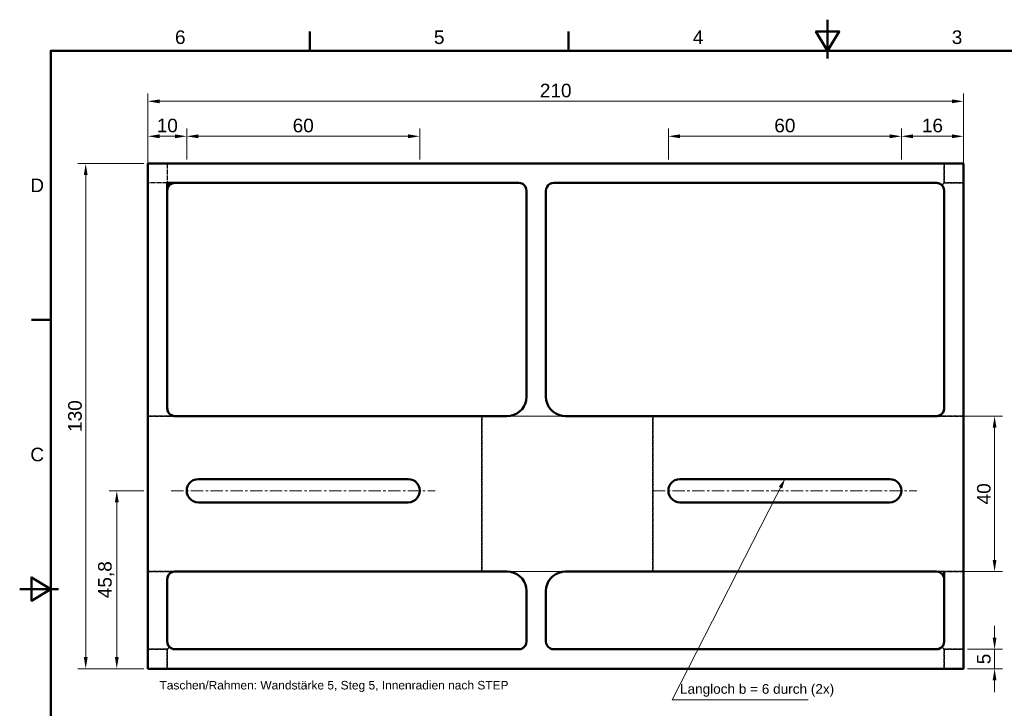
# Model space of a CAD drawing. Header units: metres. Extents: x 2 to 418, y 2 to 295.
# Tile 2 of 3: x 2 to 256, y 118 to 295. Entities that reach past the tile are written whole.
import ezdxf
from ezdxf.enums import TextEntityAlignment as Align

# ---------------------------------------------------------------- set-up
doc = ezdxf.new("R2010")
doc.units = ezdxf.units.M
doc.linetypes.add('CENTER', pattern=[5.08, 3.175, -0.635, 0.635, -0.635])
doc.linetypes.add('DASHED', pattern=[1.524, 1.27, -0.254])
for name, color, linetype, lineweight in [('MASS', 7, 'CONTINUOUS', 18), ('MITTE', 7, 'CENTER', 18), ('RAHMEN', 7, 'CONTINUOUS', 50), ('SICHT', 7, 'CONTINUOUS', 50), ('TEXT', 7, 'CONTINUOUS', 25), ('VERDECKT', 7, 'DASHED', 25)]:
    doc.layers.add(name, color=color, linetype=linetype, lineweight=lineweight)
doc.styles.add('ISO', font='arial.ttf')
doc.styles.get("Standard").update_dxf_attribs({"font": 'arial.ttf'})
doc.dimstyles.new('ISO_HZ', dxfattribs={"dimtxt": 3.5, "dimasz": 3, "dimexe": 2, "dimexo": 1, "dimgap": 1, "dimtad": 1, "dimtxsty": 'Standard', "dimcen": 2.5, "dimclrd": 7, "dimclre": 7, "dimclrt": 7, "dimazin": 3, "dimtfac": 1, "dimtmove": 0, "dimatfit": 3, "dimlwd": 18, "dimlwe": 18})

msp = doc.modelspace()

# ---------------------------------------------------------------- linework, layer by layer
at = {"layer": 'MASS'}
msp.add_lwpolyline([(199, 176.8), (170, 120), (205, 120)], dxfattribs=at)
msp.add_solid([(199, 176.8), (197.443, 174.844), (198.328, 174.392)], dxfattribs=at)
at = {"layer": 'MITTE'}
for p, q in [((41, 173.8), (109, 173.8)), ((165, 173.8), (233, 173.8))]:
    msp.add_line(p, q, dxfattribs=at)
at = {"layer": 'RAHMEN'}
for p, q in [((210, 295), (210, 285)), ((76.667, 287), (76.667, 292)), ((143.333, 287), (143.333, 292)), ((210, 287), (210, 292)), ((10, 217.75), (5, 217.75)), ((2, 148.5), (12, 148.5)), ((10, 148.5), (5, 148.5))]:
    msp.add_line(p, q, dxfattribs=at)
for points in [[(210, 287), (213, 292), (207, 292)], [(10, 10), (410, 10), (410, 287), (10, 287)], [(10, 148.5), (5, 151.5), (5, 145.5)]]:
    msp.add_lwpolyline(points, close=True, dxfattribs=at)
at = {"layer": 'SICHT'}
for points in [[(245, 258), (35, 258)], [(35, 258), (35, 128)], [(245, 128), (245, 258)], [(40, 253), (130.5, 253)], [(40, 195), (40, 253)], [(40, 253), (40.003, 252.997), (40.013, 252.987), (40.028, 252.972), (40.05, 252.95), (40.078, 252.922), (40.112, 252.888), (40.152, 252.848), (40.198, 252.802), (40.25, 252.75), (40.307, 252.693), (40.369, 252.631), (40.436, 252.564), (40.509, 252.491), (40.586, 252.414)], [(40.586, 252.414), (40.509, 252.333), (40.436, 252.247), (40.369, 252.157), (40.307, 252.064), (40.25, 251.967), (40.198, 251.868), (40.152, 251.765), (40.112, 251.661), (40.078, 251.554), (40.05, 251.445), (40.028, 251.335), (40.013, 251.224), (40.003, 251.112), (40, 251)], [(42, 253), (41.888, 252.997), (41.776, 252.987), (41.665, 252.972), (41.555, 252.95), (41.446, 252.922), (41.339, 252.888), (41.235, 252.848), (41.132, 252.802), (41.033, 252.75), (40.936, 252.693), (40.843, 252.631), (40.753, 252.564), (40.667, 252.491), (40.586, 252.414)], [(132.5, 251), (132.432, 251.518), (132.232, 252), (131.914, 252.414), (131.5, 252.732), (131.018, 252.932), (130.5, 253)], [(132.5, 251), (132.432, 251.518), (132.232, 252), (131.914, 252.414), (131.5, 252.732), (131.018, 252.932), (130.5, 253)], [(132.5, 251), (132.5, 198)], [(139.5, 253), (138.982, 252.932), (138.5, 252.732), (138.086, 252.414), (137.768, 252), (137.568, 251.518), (137.5, 251)], [(139.5, 253), (138.982, 252.932), (138.5, 252.732), (138.086, 252.414), (137.768, 252), (137.568, 251.518), (137.5, 251)], [(137.5, 198), (137.5, 251)], [(139.5, 253), (238, 253)], [(239.414, 252.414), (239.333, 252.491), (239.247, 252.564), (239.157, 252.631), (239.064, 252.693), (238.967, 252.75), (238.868, 252.802), (238.765, 252.848), (238.661, 252.888), (238.554, 252.922), (238.445, 252.95), (238.335, 252.972), (238.224, 252.987), (238.112, 252.997), (238, 253)], [(240, 251), (239.932, 251.518), (239.732, 252), (239.414, 252.414), (239, 252.732), (238.518, 252.932), (238, 253)], [(240, 251), (239.997, 251.112), (239.987, 251.224), (239.972, 251.335), (239.95, 251.445), (239.922, 251.554), (239.888, 251.661), (239.848, 251.765), (239.802, 251.868), (239.75, 251.967), (239.693, 252.064), (239.631, 252.157), (239.564, 252.247), (239.491, 252.333), (239.414, 252.414)], [(240, 251), (240, 195)], [(127.5, 193), (128.368, 193.076), (129.21, 193.302), (130, 193.67), (130.714, 194.17), (131.33, 194.786), (131.83, 195.5), (132.198, 196.29), (132.424, 197.132), (132.5, 198)], [(127.5, 193), (128.368, 193.076), (129.21, 193.302), (130, 193.67), (130.714, 194.17), (131.33, 194.786), (131.83, 195.5), (132.198, 196.29), (132.424, 197.132), (132.5, 198)], [(137.5, 198), (137.576, 197.132), (137.802, 196.29), (138.17, 195.5), (138.67, 194.786), (139.286, 194.17), (140, 193.67), (140.79, 193.302), (141.632, 193.076), (142.5, 193)], [(137.5, 198), (137.576, 197.132), (137.802, 196.29), (138.17, 195.5), (138.67, 194.786), (139.286, 194.17), (140, 193.67), (140.79, 193.302), (141.632, 193.076), (142.5, 193)], [(40, 195), (40.068, 194.482), (40.268, 194), (40.586, 193.586), (41, 193.268), (41.482, 193.068), (42, 193)], [(40, 195), (40.013, 194.776), (40.05, 194.555), (40.112, 194.339), (40.198, 194.132), (40.307, 193.936), (40.436, 193.753), (40.586, 193.586), (40.753, 193.436), (40.936, 193.307), (41.132, 193.198), (41.339, 193.112), (41.555, 193.05), (41.776, 193.013), (42, 193)], [(127.5, 193), (42, 193)], [(238, 193), (142.5, 193)], [(238, 193), (238.224, 193.013), (238.445, 193.05), (238.661, 193.112), (238.868, 193.198), (239.064, 193.307), (239.247, 193.436), (239.414, 193.586), (239.564, 193.753), (239.693, 193.936), (239.802, 194.132), (239.888, 194.339), (239.95, 194.555), (239.987, 194.776), (240, 195)], [(238, 193), (238.518, 193.068), (239, 193.268), (239.414, 193.586), (239.732, 194), (239.932, 194.482), (240, 195)], [(48, 170.8), (47.332, 170.875), (46.698, 171.097), (46.13, 171.455), (45.655, 171.93), (45.297, 172.498), (45.075, 173.132), (45, 173.8), (45.075, 174.468), (45.297, 175.102), (45.655, 175.67), (46.13, 176.145), (46.698, 176.503), (47.332, 176.725), (48, 176.8)], [(48, 176.8), (102, 176.8)], [(102, 176.8), (102.668, 176.725), (103.302, 176.503), (103.87, 176.145), (104.345, 175.67), (104.703, 175.102), (104.925, 174.468), (105, 173.8), (104.925, 173.132), (104.703, 172.498), (104.345, 171.93), (103.87, 171.455), (103.302, 171.097), (102.668, 170.875), (102, 170.8)], [(172, 170.8), (171.332, 170.875), (170.698, 171.097), (170.13, 171.455), (169.655, 171.93), (169.297, 172.498), (169.075, 173.132), (169, 173.8), (169.075, 174.468), (169.297, 175.102), (169.655, 175.67), (170.13, 176.145), (170.698, 176.503), (171.332, 176.725), (172, 176.8)], [(172, 176.8), (226, 176.8)], [(226, 176.8), (226.668, 176.725), (227.302, 176.503), (227.87, 176.145), (228.345, 175.67), (228.703, 175.102), (228.925, 174.468), (229, 173.8), (228.925, 173.132), (228.703, 172.498), (228.345, 171.93), (227.87, 171.455), (227.302, 171.097), (226.668, 170.875), (226, 170.8)], [(102, 170.8), (48, 170.8)], [(226, 170.8), (172, 170.8)], [(42, 153), (41.776, 152.987), (41.555, 152.95), (41.339, 152.888), (41.132, 152.802), (40.936, 152.693), (40.753, 152.564), (40.586, 152.414), (40.436, 152.247), (40.307, 152.064), (40.198, 151.868), (40.112, 151.661), (40.05, 151.445), (40.013, 151.224), (40, 151)], [(42, 153), (41.482, 152.932), (41, 152.732), (40.586, 152.414), (40.268, 152), (40.068, 151.518), (40, 151)], [(42, 153), (127.5, 153)], [(132.5, 148), (132.424, 148.868), (132.198, 149.71), (131.83, 150.5), (131.33, 151.214), (130.714, 151.83), (130, 152.33), (129.21, 152.698), (128.368, 152.924), (127.5, 153)], [(132.5, 148), (132.424, 148.868), (132.198, 149.71), (131.83, 150.5), (131.33, 151.214), (130.714, 151.83), (130, 152.33), (129.21, 152.698), (128.368, 152.924), (127.5, 153)], [(142.5, 153), (141.632, 152.924), (140.79, 152.698), (140, 152.33), (139.286, 151.83), (138.67, 151.214), (138.17, 150.5), (137.802, 149.71), (137.576, 148.868), (137.5, 148)], [(142.5, 153), (141.632, 152.924), (140.79, 152.698), (140, 152.33), (139.286, 151.83), (138.67, 151.214), (138.17, 150.5), (137.802, 149.71), (137.576, 148.868), (137.5, 148)], [(142.5, 153), (238, 153)], [(240, 151), (239.932, 151.518), (239.732, 152), (239.414, 152.414), (239, 152.732), (238.518, 152.932), (238, 153)], [(240, 151), (240, 153)], [(40, 135), (40, 151)], [(240, 151), (240, 135)], [(132.5, 148), (132.5, 135)], [(137.5, 135), (137.5, 148)], [(40, 135), (40.068, 134.482), (40.268, 134), (40.586, 133.586), (41, 133.268), (41.482, 133.068), (42, 133)], [(40, 135), (40.003, 134.888), (40.013, 134.776), (40.028, 134.665), (40.05, 134.555), (40.078, 134.446), (40.112, 134.339), (40.152, 134.235), (40.198, 134.132), (40.25, 134.033), (40.307, 133.936), (40.369, 133.843), (40.436, 133.753), (40.509, 133.667), (40.586, 133.586)], [(130.5, 133), (131.018, 133.068), (131.5, 133.268), (131.914, 133.586), (132.232, 134), (132.432, 134.482), (132.5, 135)], [(130.5, 133), (131.018, 133.068), (131.5, 133.268), (131.914, 133.586), (132.232, 134), (132.432, 134.482), (132.5, 135)], [(137.5, 135), (137.568, 134.482), (137.768, 134), (138.086, 133.586), (138.5, 133.268), (138.982, 133.068), (139.5, 133)], [(137.5, 135), (137.568, 134.482), (137.768, 134), (138.086, 133.586), (138.5, 133.268), (138.982, 133.068), (139.5, 133)], [(238, 133), (238.518, 133.068), (239, 133.268), (239.414, 133.586), (239.732, 134), (239.932, 134.482), (240, 135)], [(239.414, 133.586), (239.491, 133.667), (239.564, 133.753), (239.631, 133.843), (239.693, 133.936), (239.75, 134.033), (239.802, 134.132), (239.848, 134.235), (239.888, 134.339), (239.922, 134.446), (239.95, 134.555), (239.972, 134.665), (239.987, 134.776), (239.997, 134.888), (240, 135)], [(40.586, 133.586), (40.667, 133.509), (40.753, 133.436), (40.843, 133.369), (40.936, 133.307), (41.033, 133.25), (41.132, 133.198), (41.235, 133.152), (41.339, 133.112), (41.446, 133.078), (41.555, 133.05), (41.665, 133.028), (41.776, 133.013), (41.888, 133.003), (42, 133)], [(130.5, 133), (42, 133)], [(238, 133), (139.5, 133)], [(238, 133), (238.112, 133.003), (238.224, 133.013), (238.335, 133.028), (238.445, 133.05), (238.554, 133.078), (238.661, 133.112), (238.765, 133.152), (238.868, 133.198), (238.967, 133.25), (239.064, 133.307), (239.157, 133.369), (239.247, 133.436), (239.333, 133.509), (239.414, 133.586)], [(35, 128), (245, 128)]]:
    msp.add_lwpolyline(points, dxfattribs=at)
at = {"layer": 'VERDECKT'}
for points in [[(245, 258), (35, 258)], [(35, 258), (35, 128)], [(40, 258), (40, 253)], [(238, 258), (40, 258)], [(40, 258), (40, 253)], [(42, 258), (41.776, 258), (41.555, 258), (41.339, 258), (41.132, 258), (40.936, 258), (40.753, 258), (40.586, 258), (40.436, 258), (40.307, 258), (40.198, 258), (40.112, 258), (40.05, 258), (40.013, 258), (40, 258)], [(42, 258), (238, 258)], [(240, 258), (239.987, 258), (239.95, 258), (239.888, 258), (239.802, 258), (239.693, 258), (239.564, 258), (239.414, 258), (239.247, 258), (239.064, 258), (238.868, 258), (238.661, 258), (238.445, 258), (238.224, 258), (238, 258)], [(238, 258), (238.224, 258), (238.445, 258), (238.661, 258), (238.868, 258), (239.064, 258), (239.247, 258), (239.414, 258), (239.564, 258), (239.693, 258), (239.802, 258), (239.888, 258), (239.95, 258), (239.987, 258), (240, 258)], [(240, 253), (240, 258)], [(240, 258), (240, 253)], [(245, 128), (245, 258)], [(35, 253), (35, 195)], [(40, 253), (35, 253)], [(35, 253), (35, 252.987), (35, 252.95), (35, 252.888), (35, 252.802), (35, 252.693), (35, 252.564), (35, 252.414), (35, 252.247), (35, 252.064), (35, 251.868), (35, 251.661), (35, 251.445), (35, 251.224), (35, 251)], [(40, 253), (35, 253)], [(35, 195), (35, 251)], [(40, 253), (130.5, 253)], [(40, 195), (40, 253)], [(40, 251), (40.068, 251.518), (40.268, 252), (40.586, 252.414), (41, 252.732), (41.482, 252.932), (42, 253)], [(40, 251), (40, 195)], [(40, 251), (40, 195)], [(130.5, 253), (42, 253)], [(130.5, 253), (42, 253)], [(130.5, 253), (131.018, 252.932), (131.5, 252.732), (131.914, 252.414), (132.232, 252), (132.432, 251.518), (132.5, 251)], [(130.5, 253), (131.018, 252.932), (131.5, 252.732), (131.914, 252.414), (132.232, 252), (132.432, 251.518), (132.5, 251)], [(132.5, 251), (132.5, 198)], [(132.5, 198), (132.5, 251)], [(132.5, 198), (132.5, 251)], [(137.5, 251), (137.568, 251.518), (137.768, 252), (138.086, 252.414), (138.5, 252.732), (138.982, 252.932), (139.5, 253)], [(137.5, 251), (137.568, 251.518), (137.768, 252), (138.086, 252.414), (138.5, 252.732), (138.982, 252.932), (139.5, 253)], [(137.5, 251), (137.5, 198)], [(137.5, 251), (137.5, 198)], [(137.5, 198), (137.5, 251)], [(139.5, 253), (238, 253)], [(238, 253), (139.5, 253)], [(238, 253), (139.5, 253)], [(238, 253), (238.518, 252.932), (239, 252.732), (239.414, 252.414), (239.732, 252), (239.932, 251.518), (240, 251)], [(238, 253), (238.112, 252.997), (238.224, 252.987), (238.335, 252.972), (238.445, 252.95), (238.554, 252.922), (238.661, 252.888), (238.765, 252.848), (238.868, 252.802), (238.967, 252.75), (239.064, 252.693), (239.157, 252.631), (239.247, 252.564), (239.333, 252.491), (239.414, 252.414)], [(239.414, 252.414), (239.491, 252.491), (239.564, 252.564), (239.631, 252.631), (239.693, 252.693), (239.75, 252.75), (239.802, 252.802), (239.848, 252.848), (239.888, 252.888), (239.922, 252.922), (239.95, 252.95), (239.972, 252.972), (239.987, 252.987), (239.997, 252.997), (240, 253)], [(239.414, 252.414), (239.491, 252.491), (239.564, 252.564), (239.631, 252.631), (239.693, 252.693), (239.75, 252.75), (239.802, 252.802), (239.848, 252.848), (239.888, 252.888), (239.922, 252.922), (239.95, 252.95), (239.972, 252.972), (239.987, 252.987), (239.997, 252.997), (240, 253)], [(239.414, 252.414), (239.491, 252.333), (239.564, 252.247), (239.631, 252.157), (239.693, 252.064), (239.75, 251.967), (239.802, 251.868), (239.848, 251.765), (239.888, 251.661), (239.922, 251.554), (239.95, 251.445), (239.972, 251.335), (239.987, 251.224), (239.997, 251.112), (240, 251)], [(245, 253), (240, 253)], [(240, 253), (245, 253)], [(240, 195), (240, 251)], [(240, 251), (240, 195)], [(240, 195), (240, 251)], [(245, 251), (245, 251.224), (245, 251.445), (245, 251.661), (245, 251.868), (245, 252.064), (245, 252.247), (245, 252.414), (245, 252.564), (245, 252.693), (245, 252.802), (245, 252.888), (245, 252.95), (245, 252.987), (245, 253)], [(245, 253), (245, 252.987), (245, 252.95), (245, 252.888), (245, 252.802), (245, 252.693), (245, 252.564), (245, 252.414), (245, 252.247), (245, 252.064), (245, 251.868), (245, 251.661), (245, 251.445), (245, 251.224), (245, 251)], [(245, 251), (245, 195)], [(245, 195), (245, 251)], [(132.5, 198), (132.424, 197.132), (132.198, 196.29), (131.83, 195.5), (131.33, 194.786), (130.714, 194.17), (130, 193.67), (129.21, 193.302), (128.368, 193.076), (127.5, 193)], [(132.5, 198), (132.424, 197.132), (132.198, 196.29), (131.83, 195.5), (131.33, 194.786), (130.714, 194.17), (130, 193.67), (129.21, 193.302), (128.368, 193.076), (127.5, 193)], [(142.5, 193), (141.632, 193.076), (140.79, 193.302), (140, 193.67), (139.286, 194.17), (138.67, 194.786), (138.17, 195.5), (137.802, 196.29), (137.576, 197.132), (137.5, 198)], [(142.5, 193), (141.632, 193.076), (140.79, 193.302), (140, 193.67), (139.286, 194.17), (138.67, 194.786), (138.17, 195.5), (137.802, 196.29), (137.576, 197.132), (137.5, 198)], [(35, 193), (35, 193.013), (35, 193.05), (35, 193.112), (35, 193.198), (35, 193.307), (35, 193.436), (35, 193.586), (35, 193.753), (35, 193.936), (35, 194.132), (35, 194.339), (35, 194.555), (35, 194.776), (35, 195)], [(35, 195), (35, 194.776), (35, 194.555), (35, 194.339), (35, 194.132), (35, 193.936), (35, 193.753), (35, 193.586), (35, 193.436), (35, 193.307), (35, 193.198), (35, 193.112), (35, 193.05), (35, 193.013), (35, 193)], [(42, 193), (35, 193)], [(35, 193), (42, 193)], [(42, 193), (41.776, 193.013), (41.555, 193.05), (41.339, 193.112), (41.132, 193.198), (40.936, 193.307), (40.753, 193.436), (40.586, 193.586), (40.436, 193.753), (40.307, 193.936), (40.198, 194.132), (40.112, 194.339), (40.05, 194.555), (40.013, 194.776), (40, 195)], [(42, 193), (41.482, 193.068), (41, 193.268), (40.586, 193.586), (40.268, 194), (40.068, 194.482), (40, 195)], [(42, 193), (127.5, 193)], [(121, 193), (121.031, 193), (121.125, 193), (121.281, 193), (121.495, 193), (121.766, 193), (122.091, 193), (122.464, 193), (122.883, 193), (123.34, 193), (123.831, 193), (124.349, 193), (124.887, 193), (125.44, 193), (126, 193)], [(126, 193), (125.44, 193), (124.887, 193), (124.349, 193), (123.831, 193), (123.34, 193), (122.883, 193), (122.464, 193), (122.091, 193), (121.766, 193), (121.495, 193), (121.281, 193), (121.125, 193), (121.031, 193), (121, 193)], [(121, 193), (121, 153)], [(121, 153), (121, 193)], [(127.5, 193), (126, 193)], [(126, 193), (127.5, 193)], [(160, 193), (142.5, 193)], [(142.5, 193), (160, 193)], [(142.5, 193), (238, 193)], [(165, 193), (164.969, 193), (164.875, 193), (164.719, 193), (164.505, 193), (164.234, 193), (163.909, 193), (163.536, 193), (163.117, 193), (162.66, 193), (162.169, 193), (161.651, 193), (161.113, 193), (160.56, 193), (160, 193)], [(160, 193), (160.56, 193), (161.113, 193), (161.651, 193), (162.169, 193), (162.66, 193), (163.117, 193), (163.536, 193), (163.909, 193), (164.234, 193), (164.505, 193), (164.719, 193), (164.875, 193), (164.969, 193), (165, 193)], [(165, 153), (165, 193)], [(165, 193), (165, 153)], [(240, 195), (239.932, 194.482), (239.732, 194), (239.414, 193.586), (239, 193.268), (238.518, 193.068), (238, 193)], [(238, 193), (238.224, 193.013), (238.445, 193.05), (238.661, 193.112), (238.868, 193.198), (239.064, 193.307), (239.247, 193.436), (239.414, 193.586), (239.564, 193.753), (239.693, 193.936), (239.802, 194.132), (239.888, 194.339), (239.95, 194.555), (239.987, 194.776), (240, 195)], [(238, 193), (245, 193)], [(245, 193), (238, 193)], [(245, 193), (245, 193.013), (245, 193.05), (245, 193.112), (245, 193.198), (245, 193.307), (245, 193.436), (245, 193.586), (245, 193.753), (245, 193.936), (245, 194.132), (245, 194.339), (245, 194.555), (245, 194.776), (245, 195)], [(245, 195), (245, 194.776), (245, 194.555), (245, 194.339), (245, 194.132), (245, 193.936), (245, 193.753), (245, 193.586), (245, 193.436), (245, 193.307), (245, 193.198), (245, 193.112), (245, 193.05), (245, 193.013), (245, 193)], [(48, 176.8), (47.332, 176.725), (46.698, 176.503), (46.13, 176.145), (45.655, 175.67), (45.297, 175.102), (45.075, 174.468), (45, 173.8), (45.075, 173.132), (45.297, 172.498), (45.655, 171.93), (46.13, 171.455), (46.698, 171.097), (47.332, 170.875), (48, 170.8)], [(102, 176.8), (48, 176.8)], [(102, 170.8), (102.668, 170.875), (103.302, 171.097), (103.87, 171.455), (104.345, 171.93), (104.703, 172.498), (104.925, 173.132), (105, 173.8), (104.925, 174.468), (104.703, 175.102), (104.345, 175.67), (103.87, 176.145), (103.302, 176.503), (102.668, 176.725), (102, 176.8)], [(172, 176.8), (171.332, 176.725), (170.698, 176.503), (170.13, 176.145), (169.655, 175.67), (169.297, 175.102), (169.075, 174.468), (169, 173.8), (169.075, 173.132), (169.297, 172.498), (169.655, 171.93), (170.13, 171.455), (170.698, 171.097), (171.332, 170.875), (172, 170.8)], [(226, 176.8), (172, 176.8)], [(226, 170.8), (226.668, 170.875), (227.302, 171.097), (227.87, 171.455), (228.345, 171.93), (228.703, 172.498), (228.925, 173.132), (229, 173.8), (228.925, 174.468), (228.703, 175.102), (228.345, 175.67), (227.87, 176.145), (227.302, 176.503), (226.668, 176.725), (226, 176.8)], [(48, 170.8), (102, 170.8)], [(172, 170.8), (226, 170.8)], [(35, 153), (35, 152.987), (35, 152.95), (35, 152.888), (35, 152.802), (35, 152.693), (35, 152.564), (35, 152.414), (35, 152.247), (35, 152.064), (35, 151.868), (35, 151.661), (35, 151.445), (35, 151.224), (35, 151)], [(42, 153), (35, 153)], [(35, 153), (42, 153)], [(35, 151), (35, 151.224), (35, 151.445), (35, 151.661), (35, 151.868), (35, 152.064), (35, 152.247), (35, 152.414), (35, 152.564), (35, 152.693), (35, 152.802), (35, 152.888), (35, 152.95), (35, 152.987), (35, 153)], [(40, 151), (40.068, 151.518), (40.268, 152), (40.586, 152.414), (41, 152.732), (41.482, 152.932), (42, 153)], [(42, 153), (41.776, 152.987), (41.555, 152.95), (41.339, 152.888), (41.132, 152.802), (40.936, 152.693), (40.753, 152.564), (40.586, 152.414), (40.436, 152.247), (40.307, 152.064), (40.198, 151.868), (40.112, 151.661), (40.05, 151.445), (40.013, 151.224), (40, 151)], [(127.5, 153), (42, 153)], [(121, 153), (121.031, 153), (121.125, 153), (121.281, 153), (121.495, 153), (121.766, 153), (122.091, 153), (122.464, 153), (122.883, 153), (123.34, 153), (123.831, 153), (124.349, 153), (124.887, 153), (125.44, 153), (126, 153)], [(126, 153), (125.44, 153), (124.887, 153), (124.349, 153), (123.831, 153), (123.34, 153), (122.883, 153), (122.464, 153), (122.091, 153), (121.766, 153), (121.495, 153), (121.281, 153), (121.125, 153), (121.031, 153), (121, 153)], [(126, 153), (127.5, 153)], [(127.5, 153), (126, 153)], [(127.5, 153), (128.368, 152.924), (129.21, 152.698), (130, 152.33), (130.714, 151.83), (131.33, 151.214), (131.83, 150.5), (132.198, 149.71), (132.424, 148.868), (132.5, 148)], [(127.5, 153), (128.368, 152.924), (129.21, 152.698), (130, 152.33), (130.714, 151.83), (131.33, 151.214), (131.83, 150.5), (132.198, 149.71), (132.424, 148.868), (132.5, 148)], [(137.5, 148), (137.576, 148.868), (137.802, 149.71), (138.17, 150.5), (138.67, 151.214), (139.286, 151.83), (140, 152.33), (140.79, 152.698), (141.632, 152.924), (142.5, 153)], [(137.5, 148), (137.576, 148.868), (137.802, 149.71), (138.17, 150.5), (138.67, 151.214), (139.286, 151.83), (140, 152.33), (140.79, 152.698), (141.632, 152.924), (142.5, 153)], [(142.5, 153), (160, 153)], [(160, 153), (142.5, 153)], [(240, 153), (142.5, 153)], [(165, 153), (164.969, 153), (164.875, 153), (164.719, 153), (164.505, 153), (164.234, 153), (163.909, 153), (163.536, 153), (163.117, 153), (162.66, 153), (162.169, 153), (161.651, 153), (161.113, 153), (160.56, 153), (160, 153)], [(160, 153), (160.56, 153), (161.113, 153), (161.651, 153), (162.169, 153), (162.66, 153), (163.117, 153), (163.536, 153), (163.909, 153), (164.234, 153), (164.505, 153), (164.719, 153), (164.875, 153), (164.969, 153), (165, 153)], [(238, 153), (238.224, 152.987), (238.445, 152.95), (238.661, 152.888), (238.868, 152.802), (239.064, 152.693), (239.247, 152.564), (239.414, 152.414), (239.564, 152.247), (239.693, 152.064), (239.802, 151.868), (239.888, 151.661), (239.95, 151.445), (239.987, 151.224), (240, 151)], [(238, 153), (245, 153)], [(240, 135), (240, 153)], [(245, 153), (240, 153)], [(245, 153), (245, 152.987), (245, 152.95), (245, 152.888), (245, 152.802), (245, 152.693), (245, 152.564), (245, 152.414), (245, 152.247), (245, 152.064), (245, 151.868), (245, 151.661), (245, 151.445), (245, 151.224), (245, 151)], [(245, 153), (245, 135)], [(35, 135), (35, 151)], [(35, 151), (35, 135)], [(40, 151), (40, 135)], [(40, 135), (40, 151)], [(40, 151), (40, 135)], [(240, 151), (240, 135)], [(240, 135), (240, 151)], [(245, 135), (245, 151)], [(132.5, 148), (132.5, 135)], [(132.5, 135), (132.5, 148)], [(132.5, 135), (132.5, 148)], [(137.5, 135), (137.5, 148)], [(137.5, 148), (137.5, 135)], [(137.5, 148), (137.5, 135)], [(35, 133), (35, 133.013), (35, 133.05), (35, 133.112), (35, 133.198), (35, 133.307), (35, 133.436), (35, 133.586), (35, 133.753), (35, 133.936), (35, 134.132), (35, 134.339), (35, 134.555), (35, 134.776), (35, 135)], [(35, 135), (35, 134.776), (35, 134.555), (35, 134.339), (35, 134.132), (35, 133.936), (35, 133.753), (35, 133.586), (35, 133.436), (35, 133.307), (35, 133.198), (35, 133.112), (35, 133.05), (35, 133.013), (35, 133)], [(40, 135), (40.003, 134.888), (40.013, 134.776), (40.028, 134.665), (40.05, 134.555), (40.078, 134.446), (40.112, 134.339), (40.152, 134.235), (40.198, 134.132), (40.25, 134.033), (40.307, 133.936), (40.369, 133.843), (40.436, 133.753), (40.509, 133.667), (40.586, 133.586)], [(42, 133), (41.482, 133.068), (41, 133.268), (40.586, 133.586), (40.268, 134), (40.068, 134.482), (40, 135)], [(132.5, 135), (132.432, 134.482), (132.232, 134), (131.914, 133.586), (131.5, 133.268), (131.018, 133.068), (130.5, 133)], [(132.5, 135), (132.432, 134.482), (132.232, 134), (131.914, 133.586), (131.5, 133.268), (131.018, 133.068), (130.5, 133)], [(139.5, 133), (138.982, 133.068), (138.5, 133.268), (138.086, 133.586), (137.768, 134), (137.568, 134.482), (137.5, 135)], [(139.5, 133), (138.982, 133.068), (138.5, 133.268), (138.086, 133.586), (137.768, 134), (137.568, 134.482), (137.5, 135)], [(240, 135), (239.932, 134.482), (239.732, 134), (239.414, 133.586), (239, 133.268), (238.518, 133.068), (238, 133)], [(240, 135), (239.997, 134.888), (239.987, 134.776), (239.972, 134.665), (239.95, 134.555), (239.922, 134.446), (239.888, 134.339), (239.848, 134.235), (239.802, 134.132), (239.75, 134.033), (239.693, 133.936), (239.631, 133.843), (239.564, 133.753), (239.491, 133.667), (239.414, 133.586)], [(245, 135), (245, 134.776), (245, 134.555), (245, 134.339), (245, 134.132), (245, 133.936), (245, 133.753), (245, 133.586), (245, 133.436), (245, 133.307), (245, 133.198), (245, 133.112), (245, 133.05), (245, 133.013), (245, 133)], [(245, 133), (245, 133.013), (245, 133.05), (245, 133.112), (245, 133.198), (245, 133.307), (245, 133.436), (245, 133.586), (245, 133.753), (245, 133.936), (245, 134.132), (245, 134.339), (245, 134.555), (245, 134.776), (245, 135)], [(40, 133), (35, 133)], [(35, 133), (40, 133)], [(40.586, 133.586), (40.509, 133.509), (40.436, 133.436), (40.369, 133.369), (40.307, 133.307), (40.25, 133.25), (40.198, 133.198), (40.152, 133.152), (40.112, 133.112), (40.078, 133.078), (40.05, 133.05), (40.028, 133.028), (40.013, 133.013), (40.003, 133.003), (40, 133)], [(40.586, 133.586), (40.509, 133.509), (40.436, 133.436), (40.369, 133.369), (40.307, 133.307), (40.25, 133.25), (40.198, 133.198), (40.152, 133.152), (40.112, 133.112), (40.078, 133.078), (40.05, 133.05), (40.028, 133.028), (40.013, 133.013), (40.003, 133.003), (40, 133)], [(40, 128), (40, 133)], [(40, 133), (40, 128)], [(40.586, 133.586), (40.667, 133.509), (40.753, 133.436), (40.843, 133.369), (40.936, 133.307), (41.033, 133.25), (41.132, 133.198), (41.235, 133.152), (41.339, 133.112), (41.446, 133.078), (41.555, 133.05), (41.665, 133.028), (41.776, 133.013), (41.888, 133.003), (42, 133)], [(130.5, 133), (42, 133)], [(42, 133), (130.5, 133)], [(42, 133), (130.5, 133)], [(238, 133), (139.5, 133)], [(139.5, 133), (238, 133)], [(139.5, 133), (238, 133)], [(239.414, 133.586), (239.333, 133.509), (239.247, 133.436), (239.157, 133.369), (239.064, 133.307), (238.967, 133.25), (238.868, 133.198), (238.765, 133.152), (238.661, 133.112), (238.554, 133.078), (238.445, 133.05), (238.335, 133.028), (238.224, 133.013), (238.112, 133.003), (238, 133)], [(239.414, 133.586), (239.491, 133.509), (239.564, 133.436), (239.631, 133.369), (239.693, 133.307), (239.75, 133.25), (239.802, 133.198), (239.848, 133.152), (239.888, 133.112), (239.922, 133.078), (239.95, 133.05), (239.972, 133.028), (239.987, 133.013), (239.997, 133.003), (240, 133)], [(240, 133), (239.997, 133.003), (239.987, 133.013), (239.972, 133.028), (239.95, 133.05), (239.922, 133.078), (239.888, 133.112), (239.848, 133.152), (239.802, 133.198), (239.75, 133.25), (239.693, 133.307), (239.631, 133.369), (239.564, 133.436), (239.491, 133.509), (239.414, 133.586)], [(240, 133), (240, 128)], [(240, 128), (240, 133)], [(245, 133), (240, 133)], [(240, 133), (245, 133)], [(35, 128), (245, 128)], [(42, 128), (41.776, 128), (41.555, 128), (41.339, 128), (41.132, 128), (40.936, 128), (40.753, 128), (40.586, 128), (40.436, 128), (40.307, 128), (40.198, 128), (40.112, 128), (40.05, 128), (40.013, 128), (40, 128)], [(40, 128), (40.013, 128), (40.05, 128), (40.112, 128), (40.198, 128), (40.307, 128), (40.436, 128), (40.586, 128), (40.753, 128), (40.936, 128), (41.132, 128), (41.339, 128), (41.555, 128), (41.776, 128), (42, 128)], [(42, 128), (238, 128)], [(238, 128), (42, 128)], [(240, 128), (239.987, 128), (239.95, 128), (239.888, 128), (239.802, 128), (239.693, 128), (239.564, 128), (239.414, 128), (239.247, 128), (239.064, 128), (238.868, 128), (238.661, 128), (238.445, 128), (238.224, 128), (238, 128)], [(238, 128), (238.224, 128), (238.445, 128), (238.661, 128), (238.868, 128), (239.064, 128), (239.247, 128), (239.414, 128), (239.564, 128), (239.693, 128), (239.802, 128), (239.888, 128), (239.95, 128), (239.987, 128), (240, 128)]]:
    msp.add_lwpolyline(points, dxfattribs=at)

# ---------------------------------------------------------------- texts
at = {"layer": 'RAHMEN', "style": 'ISO'}
for s, p in [('6', (43.333, 290.5)), ('5', (110, 290.5)), ('4', (176.667, 290.5)), ('3', (243.333, 290.5)), ('D', (6.5, 252.375)), ('C', (6.5, 183.125))]:
    msp.add_text(s, height=3.5, dxfattribs=at).set_placement(p, align=Align.MIDDLE_CENTER)
at = {"layer": 'TEXT'}
for s, height, p in [('Taschen/Rahmen: Wandstärke 5, Steg 5, Innenradien nach STEP', 2.2, (38, 122)), ('Langloch b = 6 durch (2x)', 2.5, (172, 120.8))]:
    msp.add_text(s, height=height, dxfattribs=at).set_placement(p, align=Align.BOTTOM_LEFT)

# ---------------------------------------------------------------- dimensions: what is measured, and where the dimension line sits
at = {"layer": 'MASS'}
for base, p1, p2 in [((35, 274), (35, 128), (245, 128)), ((35, 265), (35, 258), (45, 258)), ((45, 265), (45, 258), (105, 258)), ((169, 265), (169, 258), (229, 258)), ((229, 265), (229, 258), (245, 258))]:
    msp.add_linear_dim(base=base, p1=p1, p2=p2, dimstyle='ISO_HZ', override={"dimdec": 2, "dimlfac": 1}, dxfattribs=at).render()
for base, p1, p2 in [((19, 128), (35, 128), (35, 258)), ((253, 153), (35, 153), (35, 193)), ((27, 128), (35, 128), (35, 173.8)), ((253, 128), (245, 128), (245, 133))]:
    msp.add_linear_dim(base=base, p1=p1, p2=p2, angle=90, dimstyle='ISO_HZ', override={"dimdec": 2, "dimlfac": 1}, dxfattribs=at).render()

doc.saveas('drawing.dxf')
